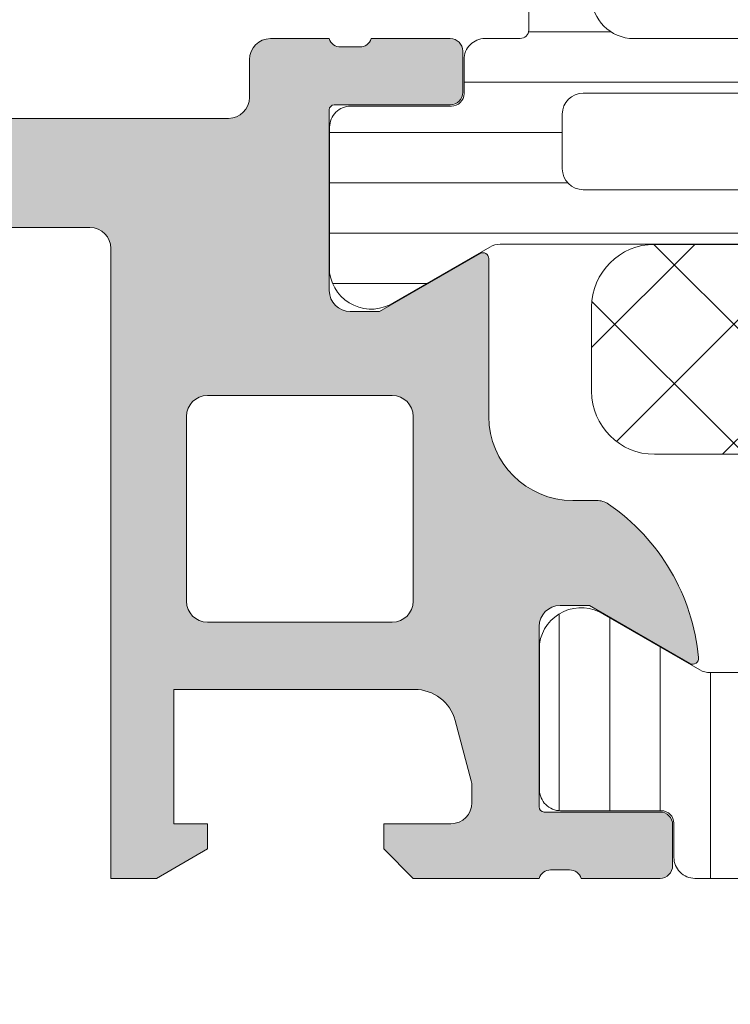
# Model space of a CAD drawing. Header units: millimetres. Extents: x 213386 to 459888, y 74252 to 208052.
# Tile 213 of 256: x 373054 to 373071, y 190845 to 190868. Entities that reach past the tile are written whole.
import ezdxf

# ---------------------------------------------------------------- set-up
doc = ezdxf.new("R2010")
doc.units = ezdxf.units.MM
doc.layers.get('Defpoints').update_dxf_attribs({"color": 255, "lineweight": 0})
doc.layers.add('FASÁDA DETAILNÍ', color=255, linetype='Continuous', lineweight=0)
doc.layers.add('NOVA', color=255, linetype='Continuous', lineweight=0)
doc.styles.add('CS-ROMANS', font='romans.shx', dxfattribs={"width": 0.75, "oblique": 5})
doc.dimstyles.new('A_KÓTA_50', dxfattribs={"dimtxt": 110, "dimasz": 2, "dimexe": 100, "dimexo": 1500, "dimgap": 40, "dimtad": 1, "dimrnd": 1, "dimdsep": 46, "dimtxsty": 'CS-ROMANS', "dimblk": 'KOT_CARA20', "dimcen": 45, "dimse1": 1, "dimse2": 1, "dimclrd": 256, "dimclre": 256, "dimclrt": 256, "dimadec": 0, "dimazin": 0, "dimtfac": 1, "dimtix": 1, "dimtmove": 2, "dimatfit": 3, "dimldrblk": 'OBLIQUE', "dimfxl": 100, "dimtolj": 1, "dimarcsym": 0})

# ---------------------------------------------------------------- blocks, each defined once
blk = doc.blocks.new('A$C29162560')
at = {"layer": 'FASÁDA DETAILNÍ'}
h = blk.add_hatch(color=256, dxfattribs=at)
edge = h.paths.add_edge_path()
edge.add_arc((-927.3180143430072, -11019.50015771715), 0.5000674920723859, 90.00773245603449, 179.9922675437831, ccw=False)
edge.add_line((-927.3180818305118, -11019.00009022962), (-923.3180818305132, -11019.00009022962))
edge.add_arc((-923.3181493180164, -11019.50015771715), 0.5000674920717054, 360.0077324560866, 449.99226754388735, ccw=False)
edge.add_line((-922.8180818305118, -11019.50009022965), (-922.8180818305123, -11020.80013905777))
edge.add_arc((-923.3181187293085, -11020.80010215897), 0.5000369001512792, 270.0042279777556, 359.99577202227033, ccw=False)
edge.add_line((-923.3180818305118, -11021.30013905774), (-923.8180818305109, -11021.30013905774))
edge.add_line((-923.8180818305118, -11021.30013905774), (-923.8180818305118, -11020.30013905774))
edge.add_line((-923.8180818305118, -11020.30013905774), (-925.3180818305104, -11020.30013905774))
edge.add_arc((-925.3181188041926, -11021.30010208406), 0.9999630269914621, 449.9978814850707, 540.0021185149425)
edge.add_line((-926.3180818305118, -11021.30013905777), (-926.3180818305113, -11025.30013905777))
edge.add_arc((-925.3180049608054, -11025.30006218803), 1.000076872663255, 180.0044039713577, 269.9955960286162)
edge.add_line((-925.3180818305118, -11026.30013905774), (-923.8180818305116, -11026.30013905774))
edge.add_line((-923.8180818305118, -11026.30013905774), (-923.8180818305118, -11025.30013905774))
edge.add_line((-923.8180818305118, -11025.30013905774), (-923.3180818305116, -11025.30013905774))
edge.add_arc((-923.3180243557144, -11025.80008158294), 0.4999425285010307, -0.006586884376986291, 90.0065868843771, ccw=False)
edge.add_line((-922.8180818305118, -11025.80013905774), (-922.818081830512, -11028.60012685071))
edge.add_arc((-923.3180818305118, -11028.60012685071), 0.5000000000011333, 270.0000000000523, 360.0000000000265, ccw=False)
edge.add_line((-923.3180818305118, -11029.10012685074), (-923.5180818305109, -11029.10012685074))
edge.add_arc((-923.5180818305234, -11028.60012685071), 0.5000000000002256, 179.9999999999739, 269.99999999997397, ccw=False)
edge.add_line((-924.0180818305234, -11028.60012685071), (-924.0180818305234, -11028.10012685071))
edge.add_arc((-924.5181169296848, -11028.1001619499), 0.500035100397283, 360.0040217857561, 449.9959782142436)
edge.add_line((-924.5180818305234, -11027.60012685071), (-925.3180848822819, -11027.60012685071))
edge.add_arc((-925.3180683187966, -11028.10014341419), 0.5000165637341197, 90.00189796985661, 179.9981020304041)
edge.add_line((-925.8180848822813, -11028.10012685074), (-925.8180848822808, -11059.40012074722))
edge.add_line((-925.8180848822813, -11059.40012074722), (-925.3856882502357, -11065.43857836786))
edge.add_arc((-924.3864685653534, -11065.40012230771), 0.9999594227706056, 182.2040028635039, 269.9999999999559)
edge.add_line((-924.3864685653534, -11066.40008173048), (-917.718016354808, -11066.40008173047))
edge.add_arc((-917.7180163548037, -11065.90008173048), 0.5000000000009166, 270.0000000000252, 359.9999999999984)
edge.add_line((-917.2180163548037, -11065.90008173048), (-917.2180163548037, -11065.00008173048))
edge.add_arc((-916.7180163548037, -11065.00008173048), 0.5000000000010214, 90.00000000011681, 180.0000000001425, ccw=False)
edge.add_line((-916.7180163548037, -11064.50008173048), (-915.3180148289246, -11064.50008173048))
edge.add_arc((-915.0504942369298, -11064.42124528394), 0.278895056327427, 196.4198764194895, 271.1645893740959)
edge.add_line((-915.0448258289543, -11064.70008273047), (-914.5912318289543, -11064.70008273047))
edge.add_arc((-914.5855711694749, -11064.42121463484), 0.2789255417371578, 268.8371299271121, 343.5754054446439)
edge.add_line((-914.3180278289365, -11064.50008173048), (-912.438016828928, -11064.50008173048))
edge.add_arc((-912.4380168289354, -11064.80008173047), 0.3000000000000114, 360.00000000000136, 450, ccw=False)
edge.add_line((-912.1380168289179, -11064.80008173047), (-912.1380168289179, -11065.78005604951))
edge.add_arc((-912.4380168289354, -11065.78005604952), 0.2999999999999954, 270.0000000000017, 360.00000000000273, ccw=False)
edge.add_line((-912.4380168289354, -11066.08005604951), (-915.1980148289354, -11066.08005604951))
edge.add_arc((-915.1980148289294, -11066.20005604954), 0.1200000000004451, 449.9999999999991, 540)
edge.add_line((-915.3180148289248, -11066.20005604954), (-915.3180148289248, -11070.50008173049))
edge.add_arc((-914.8180148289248, -11070.50008173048), 0.5000000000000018, 179.9999999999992, 269.9999999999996)
edge.add_line((-914.8180148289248, -11071.00008173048), (-914.1180148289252, -11071.00008173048))
edge.add_line((-914.1180148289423, -11071.00008173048), (-911.7251945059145, -11069.61858627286))
edge.add_arc((-911.6561346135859, -11069.73820151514), 0.1381197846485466, -1.0322764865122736e-10, 119.9999999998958, ccw=False)
edge.add_line((-911.5180148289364, -11069.73820151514), (-911.5180148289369, -11073.50008173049))
edge.add_arc((-909.5180148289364, -11073.50008173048), 1.999999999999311, 180.0000000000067, 270.0000000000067)
edge.add_line((-909.5180148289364, -11075.50008173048), (-908.9500194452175, -11075.50008173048))
edge.add_arc((-908.9500194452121, -11076.00008173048), 0.5000000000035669, 415.52092823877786, 449.99999999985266, ccw=False)
edge.add_arc((-911.4974927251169, -11079.70958033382), 4.999999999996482, 365.34922800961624, 415.5209282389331, ccw=False)
edge.add_arc((-906.6561414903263, -11079.26196194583), 0.1381197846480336, 240.0000000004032, 367.70243749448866, ccw=False)
edge.add_line((-906.725201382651, -11079.38157718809), (-909.1180217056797, -11078.00008173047))
edge.add_line((-909.1180217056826, -11078.00008173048), (-909.8180217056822, -11078.00008173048))
edge.add_arc((-909.8180217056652, -11078.50008173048), 0.5, 450, 540)
edge.add_line((-910.3180217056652, -11078.50008173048), (-910.3180217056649, -11082.80010741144))
edge.add_arc((-910.1980217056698, -11082.80010741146), 0.1199999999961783, 180, 269.9999999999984)
edge.add_line((-910.1980217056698, -11082.92010741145), (-907.4380237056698, -11082.92010741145))
edge.add_arc((-907.4380237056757, -11083.22010741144), 0.2999999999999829, 0, 90.00000000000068, ccw=False)
edge.add_line((-907.1380237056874, -11083.22010741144), (-907.1380237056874, -11084.20008173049))
edge.add_arc((-907.4380237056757, -11084.20008173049), 0.300000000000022, 270.00000000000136, 360, ccw=False)
edge.add_line((-907.4380237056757, -11084.50008173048), (-909.3180347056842, -11084.50008173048))
edge.add_arc((-909.5855780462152, -11084.57894882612), 0.2789255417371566, 376.4245945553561, 451.1628700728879)
edge.add_line((-909.5912387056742, -11084.30008073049), (-910.0448327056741, -11084.30008073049))
edge.add_arc((-910.0505011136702, -11084.57891817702), 0.2788950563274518, 448.8354106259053, 523.5801235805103)
edge.add_line((-910.3180217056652, -11084.50008173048), (-913.3180801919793, -11084.50008173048))
edge.add_line((-913.3180801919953, -11084.50008173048), (-914.0181830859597, -11083.80000935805))
edge.add_line((-914.018183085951, -11083.80000935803), (-914.0181830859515, -11083.20000325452))
edge.add_line((-914.018183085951, -11083.20000325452), (-912.4181769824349, -11083.20000325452))
edge.add_arc((-912.4181864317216, -11082.69999380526), 0.5000094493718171, 270.0010827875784, 359.9989172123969)
edge.add_line((-911.9181769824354, -11082.70000325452), (-911.9181769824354, -11082.30457517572))
edge.add_arc((-912.4181769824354, -11082.30457517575), 0.5000000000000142, 360.0000000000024, 375.0000000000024)
edge.add_line((-911.9352140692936, -11082.17516565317), (-912.3194228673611, -11080.74127889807))
edge.add_arc((-913.2853486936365, -11081.00009794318), 1.000000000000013, 375.0000000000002, 450.0000000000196)
edge.add_line((-913.2853486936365, -11080.00009794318), (-919.0181708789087, -11080.00009794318))
edge.add_line((-919.0181708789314, -11080.00009794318), (-919.018170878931, -11083.20000325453))
edge.add_line((-919.0181708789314, -11083.20000325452), (-918.2181830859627, -11083.20000325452))
edge.add_line((-918.2181830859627, -11083.20000325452), (-918.2181830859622, -11083.80000935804))
edge.add_line((-918.2181830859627, -11083.80000935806), (-919.4306159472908, -11084.49999104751))
edge.add_line((-919.4306159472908, -11084.49999104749), (-920.5181708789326, -11084.49999104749))
edge.add_line((-920.5181708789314, -11084.49999104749), (-920.5181708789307, -11069.50008173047))
edge.add_arc((-921.0181708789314, -11069.50008173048), 0.5000000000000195, 359.9999999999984, 450.0000000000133)
edge.add_line((-921.0181708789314, -11069.00008173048), (-926.8180818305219, -11069.00008173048))
edge.add_arc((-926.8180818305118, -11068.00008173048), 1, 180, 270.00000000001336, ccw=False)
edge.add_line((-927.8180818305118, -11068.00008173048), (-927.8180818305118, -11019.50009022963))
edge = h.paths.add_edge_path(flags=16)
edge.add_line((-918.2181830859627, -11078.40009794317), (-913.8181830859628, -11078.40009794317))
edge.add_arc((-913.8181830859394, -11077.90009794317), 0.5000000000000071, 270.0000000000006, 359.9999999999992)
edge.add_line((-913.3181830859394, -11077.90009794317), (-913.3181830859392, -11073.50009794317))
edge.add_arc((-913.8181830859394, -11073.50009794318), 0.4999999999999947, 359.9999999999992, 450.0000000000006)
edge.add_line((-913.8181830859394, -11073.00009794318), (-918.2181830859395, -11073.00009794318))
edge.add_arc((-918.2181830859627, -11073.50009794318), 0.5, 450, 540)
edge.add_line((-918.7181830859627, -11073.50009794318), (-918.7181830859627, -11077.90009794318))
edge.add_arc((-918.2181830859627, -11077.90009794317), 0.4999999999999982, 180, 270.0000000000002)
h = blk.add_hatch(dxfattribs=at)
h.set_pattern_fill('LINIE', color=256, scale=1.2, angle=-1.272221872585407e-14, style=0)
h.set_pattern_definition([(360, (-915.9426948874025, -11083.78305234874), (2.939128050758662e-16, 1.2), [])])
edge = h.paths.add_edge_path()
edge.add_arc((-912.4079985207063, -11065.8092798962), 0.3000000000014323, 269.9979247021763, 359.9979247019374)
edge.add_line((-912.1079985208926, -11065.80929076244), (-912.1079698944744, -11064.99895942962))
edge.add_arc((-911.6079725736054, -11064.998974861), 0.4999973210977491, 89.99761772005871, 179.9982316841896, ccw=False)
edge.add_line((-911.6079517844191, -11064.49897754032), (-910.7668795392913, -11064.49765699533))
edge.add_arc((-910.7668795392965, -11064.29765699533), 0.2000000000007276, 269.9999999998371, 359.9999999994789)
edge.add_line((-910.5668795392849, -11064.29765699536), (-910.5668795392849, -11060.19765699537))
edge.add_arc((-910.0668795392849, -11060.19765699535), 0.5, 90, 180, ccw=False)
edge.add_line((-910.0668795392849, -11059.69765699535), (-909.2361303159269, -11059.69765699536))
edge.add_arc((-909.2361303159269, -11060.69765699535), 1, 15.000000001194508, 90.00000000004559, ccw=False)
edge.add_line((-908.2702044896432, -11060.43883795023), (-908.066879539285, -11061.19765699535))
edge.add_line((-908.0668795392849, -11061.19765699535), (-909.0668795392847, -11061.19765699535))
edge.add_line((-909.0668795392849, -11061.19765699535), (-909.0668795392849, -11063.49765699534))
edge.add_arc((-908.0627530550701, -11063.49594774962), 1.004127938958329, 180.0975300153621, 269.7659122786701)
edge.add_line((-908.0668555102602, -11064.50006730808), (-905.0669771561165, -11064.50006730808))
edge.add_arc((-905.0710055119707, -11063.49594796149), 1.004127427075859, 270.2298596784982, 359.9024820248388)
edge.add_line((-904.0668795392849, -11063.49765699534), (-904.0668795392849, -11061.19765699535))
edge.add_line((-904.0668795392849, -11061.19765699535), (-905.0668795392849, -11061.19765699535))
edge.add_line((-905.0668795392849, -11061.19765699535), (-904.8635545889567, -11060.43883795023))
edge.add_arc((-903.897628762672, -11060.69765699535), 0.999999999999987, 90, 164.9999999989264, ccw=False)
edge.add_line((-903.897628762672, -11059.69765699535), (-903.0668795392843, -11059.69765699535))
edge.add_arc((-903.0668795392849, -11060.19765699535), 0.5, 0, 90, ccw=False)
edge.add_line((-902.5668795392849, -11060.19765699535), (-902.5668795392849, -11064.29765699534))
edge.add_arc((-902.3627064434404, -11064.29592844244), 0.2041804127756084, 180.4850610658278, 268.8441310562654)
edge.add_line((-902.3668252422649, -11064.50006730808), (-876.5254584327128, -11064.50009022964))
edge.add_arc((-876.5254738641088, -11065.00008755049), 0.4999973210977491, -0.002382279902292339, 89.9982316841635, ccw=False)
edge.add_line((-876.0254765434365, -11065.00010833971), (-876.0255051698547, -11065.81043967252))
edge.add_arc((-875.7255051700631, -11065.81045053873), 0.2999999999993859, 179.9979247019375, 269.9979247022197)
edge.add_line((-875.7255160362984, -11066.11045053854), (-873.3255176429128, -11066.11020551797))
edge.add_arc((-873.3255331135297, -11066.61020149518), 0.4999959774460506, -0.0023777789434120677, 89.9982271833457, ccw=False)
edge.add_line((-872.825537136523, -11066.61022224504), (-872.8256637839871, -11070.08676374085))
edge.add_arc((-873.8154767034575, -11069.94441723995), 0.9999960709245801, 237.2709086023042, 351.81631665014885, ccw=False)
edge.add_line((-874.35614209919, -11070.78565030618), (-876.6397511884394, -11069.46709787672))
edge.add_arc((-876.8897668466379, -11069.90010153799), 0.5000000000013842, 59.99792810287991, 89.99786479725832)
edge.add_line((-876.8897482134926, -11069.40010153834), (-911.244016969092, -11069.39901522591))
edge.add_arc((-911.2440345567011, -11069.89901522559), 0.5000000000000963, 89.99798460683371, 119.9979213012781)
edge.add_line((-911.4940188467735, -11069.46599345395), (-913.7777234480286, -11070.78438045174))
edge.add_arc((-914.3183279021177, -11069.94310822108), 0.999996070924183, 188.1795327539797, 302.7249408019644, ccw=False)
edge.add_line((-915.3081511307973, -11070.08538301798), (-915.3080244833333, -11066.60884152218))
edge.add_arc((-914.8080285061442, -11066.6088569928), 0.4999959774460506, 89.99762222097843, 179.9982271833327, ccw=False)
edge.add_line((-914.8080077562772, -11066.10886101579), (-912.4080093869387, -11066.109279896))
edge = h.paths.add_edge_path(flags=16)
edge.add_line((-888.2168857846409, -11066.29955550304), (-888.2168857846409, -11067.59954960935))
edge.add_arc((-887.7168894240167, -11067.59955324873), 0.4999963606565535, 179.9995829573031, 270.0004170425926)
edge.add_line((-887.7168857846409, -11068.09954960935), (-878.8668918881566, -11068.09954960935))
edge.add_arc((-878.8668882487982, -11067.5995532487), 0.4999963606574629, 269.9995829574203, 360.0004170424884)
edge.add_line((-878.366891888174, -11067.59954960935), (-878.366891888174, -11066.29955550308))
edge.add_arc((-878.8668918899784, -11066.2995389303), 0.5000000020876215, 359.9981008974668, 449.9999997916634)
edge.add_line((-878.8668918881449, -11065.7995389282), (-887.7168857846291, -11065.7995389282))
edge.add_arc((-887.7168857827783, -11066.29953893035), 0.5000000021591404, 90.00000021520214, 180.0018990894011)
edge = h.paths.add_edge_path(flags=16)
edge.add_arc((-898.4168918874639, -11066.2995389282), 0.5, 89.99999999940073, 180)
edge.add_line((-898.9168918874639, -11066.2995389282), (-898.9168918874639, -11067.59954960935))
edge.add_arc((-898.4168918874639, -11067.59954960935), 0.5, 180, 270.0000000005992)
edge.add_line((-898.4168918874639, -11068.09954960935), (-889.7168857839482, -11068.09954960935))
edge.add_arc((-889.7168857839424, -11067.59954960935), 0.500000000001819, 270.0000000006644, 359.9999999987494)
edge.add_line((-889.2168857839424, -11067.59954960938), (-889.2168857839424, -11066.29953892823))
edge.add_arc((-889.7168857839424, -11066.2995389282), 0.5000000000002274, 359.9999999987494, 449.9999999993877)
edge.add_line((-889.7168857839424, -11065.7995389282), (-898.4168918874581, -11065.7995389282))
edge = h.paths.add_edge_path(flags=16)
edge.add_arc((-900.4168882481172, -11067.59955324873), 0.4999963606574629, 269.9995829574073, 360.0004170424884)
edge.add_line((-899.9168918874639, -11067.59954960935), (-899.9168918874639, -11066.29955550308))
edge.add_arc((-900.4168918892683, -11066.2995389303), 0.5000000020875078, 359.9981008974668, 449.9999997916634)
edge.add_line((-900.4168918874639, -11065.7995389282), (-909.2669010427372, -11065.7995389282))
edge.add_arc((-909.2669010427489, -11066.29952366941), 0.4999847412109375, 89.99999999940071, 180)
edge.add_line((-909.7668857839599, -11066.29952366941), (-909.7668857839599, -11067.59953435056))
edge.add_arc((-909.2668705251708, -11067.59953435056), 0.5000152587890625, 180, 270.0000000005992)
edge.add_line((-909.2668705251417, -11068.09954960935), (-900.4168918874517, -11068.09954960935))
h = blk.add_hatch(dxfattribs=at)
h.set_pattern_fill('NETZ', color=256, scale=2, angle=45, style=0)
h.set_pattern_definition([(45, (0, 0), (-1.414213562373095, 1.414213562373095), []), (135, (0, 0), (-1.414213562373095, -1.414213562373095), [])])
h.paths.add_polyline_path([(-907.5670052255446, -11074.40082502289, -0.4142135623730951), (-909.0670052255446, -11072.90082502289), (-909.0670052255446, -11070.90082502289, -0.4142135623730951), (-907.5670052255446, -11069.40082502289), (-880.5670052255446, -11069.40082502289, -0.4142135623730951), (-879.0670052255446, -11070.90082502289), (-879.0670052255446, -11072.90082502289, -0.4142135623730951), (-880.5670052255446, -11074.40082502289)])
h = blk.add_hatch(dxfattribs=at)
h.set_pattern_fill('_USER', color=256, scale=1.2, angle=90, style=0, pattern_type=0)
h.set_pattern_definition([(90, (0, 0), (-1.2, 7.347638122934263e-17), [])])
edge = h.paths.add_edge_path()
edge.add_line((-906.4939719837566, -11079.53307844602), (-908.777628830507, -11078.21460873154))
edge.add_arc((-909.3182637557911, -11079.05586138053), 0.9999960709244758, 417.2729839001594, 531.8183919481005)
edge.add_line((-910.3080818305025, -11078.91355073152), (-910.3080818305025, -11082.39009222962))
edge.add_arc((-909.8080858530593, -11082.39009486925), 0.4999959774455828, 179.9996975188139, 270.0003024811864)
edge.add_line((-909.8080832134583, -11082.89009084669), (-907.408084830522, -11082.88975889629))
edge.add_arc((-907.408084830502, -11083.1897588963), 0.3000000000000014, 360, 449.9999999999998, ccw=False)
edge.add_line((-907.1080848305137, -11083.1897588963), (-907.1080848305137, -11084.00009022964))
edge.add_arc((-906.608087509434, -11084.00009290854), 0.4999973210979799, 179.999693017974, 270.0003069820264)
edge.add_line((-906.6080848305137, -11084.50009022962), (-876.5256105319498, -11084.50009022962))
edge.add_arc((-876.525607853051, -11084.00009290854), 0.4999973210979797, 269.9996930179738, 360.0003069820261)
edge.add_line((-876.0256105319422, -11084.00009022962), (-876.0256105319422, -11083.18975889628))
edge.add_arc((-875.7256105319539, -11083.1897588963), 0.3000000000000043, 90, 180, ccw=False)
edge.add_line((-875.7256105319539, -11082.88975889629), (-873.3256121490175, -11082.89009084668))
edge.add_arc((-873.3256095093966, -11082.39009486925), 0.4999959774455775, 269.9996975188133, 360.0003024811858)
edge.add_line((-872.8256135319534, -11082.39009222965), (-872.8256135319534, -11078.91355073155))
edge.add_arc((-873.8154316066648, -11079.05586138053), 0.9999960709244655, 368.1816080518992, 482.7270160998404)
edge.add_line((-874.3560665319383, -11078.21460873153), (-876.6397233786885, -11079.53307844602))
edge.add_arc((-876.8897233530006, -11079.10006572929), 0.5000000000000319, 270.00005990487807, 299.9999965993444, ccw=False)
edge.add_line((-876.8897228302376, -11079.60006572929), (-906.2439725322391, -11079.60006572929))
edge.add_arc((-906.2439720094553, -11079.10006572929), 0.5000000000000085, 240.0000034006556, 269.9999400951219, ccw=False)
edge = h.paths.add_edge_path(flags=16)
edge.add_line((-885.9172548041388, -11080.90007649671), (-878.7672303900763, -11080.90009175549))
edge.add_arc((-878.7672739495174, -11081.40013531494), 0.5000435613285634, 360.0049911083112, 449.9950088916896, ccw=False)
edge.add_line((-878.2672303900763, -11081.40009175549), (-878.2672303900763, -11082.7001005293))
edge.add_arc((-878.7672427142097, -11082.70007294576), 0.5000123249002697, 270.00141220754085, 359.9968392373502, ccw=False)
edge.add_line((-878.7672303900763, -11083.20008527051), (-885.9172548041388, -11083.20008527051))
edge.add_arc((-885.9172112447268, -11082.7000417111), 0.5000435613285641, 180.0049911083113, 269.9950088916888, ccw=False)
edge.add_line((-886.4172548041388, -11082.70008527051), (-886.4172548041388, -11081.40007649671))
edge.add_arc((-885.9172112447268, -11081.40012005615), 0.5000435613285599, 90.00499110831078, 179.9950088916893, ccw=False)
edge = h.paths.add_edge_path(flags=16)
edge.add_line((-904.2672543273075, -11080.90007649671), (-897.1172284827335, -11080.90007649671))
edge.add_arc((-897.1172720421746, -11081.40012005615), 0.5000435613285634, 360.0049911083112, 449.9950088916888, ccw=False)
edge.add_line((-896.6172284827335, -11081.40007649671), (-896.6172284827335, -11082.70008527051))
edge.add_arc((-897.1172720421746, -11082.7000417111), 0.5000435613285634, 270.0049911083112, 359.9950088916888, ccw=False)
edge.add_line((-897.1172284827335, -11083.20008527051), (-904.2672543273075, -11083.20008527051))
edge.add_arc((-904.2672107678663, -11082.7000417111), 0.5000435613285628, 180.0049911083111, 269.99500889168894, ccw=False)
edge.add_line((-904.7672543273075, -11082.70008527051), (-904.7672543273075, -11081.40007649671))
edge.add_arc((-904.2672107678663, -11081.40012005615), 0.5000435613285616, 90.004991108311, 179.995008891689, ccw=False)
edge = h.paths.add_edge_path(flags=16)
edge.add_line((-895.1172284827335, -11080.90007649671), (-887.9172548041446, -11080.90007649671))
edge.add_arc((-887.9172040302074, -11081.40002572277), 0.4999492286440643, -0.005818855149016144, 90.00581885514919, ccw=False)
edge.add_line((-887.4172548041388, -11081.40007649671), (-887.4172548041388, -11082.70008527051))
edge.add_arc((-887.9172040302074, -11082.70013604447), 0.4999492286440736, 269.9941811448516, 360.00581885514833, ccw=False)
edge.add_line((-887.9172548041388, -11083.20008527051), (-895.1172284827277, -11083.20008527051))
edge.add_arc((-895.1172792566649, -11082.70013604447), 0.4999492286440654, 179.9941811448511, 270.005818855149, ccw=False)
edge.add_line((-895.6172284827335, -11082.70008527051), (-895.6172284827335, -11081.40007649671))
edge.add_arc((-895.1172792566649, -11081.40002572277), 0.4999492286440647, 89.99418114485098, 180.005818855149, ccw=False)
for p, q in [((-916.7180163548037, -11064.50008173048), (-915.3180148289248, -11064.50008173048)), ((-914.3180278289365, -11064.50008173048), (-912.4380168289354, -11064.50008173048)), ((-915.0448258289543, -11064.70008273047), (-914.5912318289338, -11064.70008273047)), ((-912.1380168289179, -11064.80008173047), (-912.1380168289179, -11065.78005604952)), ((-917.2180163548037, -11065.90008173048), (-917.2180163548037, -11065.00008173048)), ((-912.4380168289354, -11066.08005604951), (-915.1980148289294, -11066.08005604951)), ((-915.3180148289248, -11066.20005604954), (-915.3180148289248, -11070.50008173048)), ((-924.3864685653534, -11066.40008173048), (-917.7180163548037, -11066.40008173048)), ((-921.0181708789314, -11069.00008173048), (-926.8180818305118, -11069.00008173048)), ((-920.5181708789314, -11084.49999104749), (-920.5181708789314, -11069.50008173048)), ((-914.1180148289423, -11071.00008173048), (-911.7251945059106, -11069.61858627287)), ((-911.5180148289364, -11069.73820151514), (-911.5180148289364, -11073.50008173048)), ((-914.8180148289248, -11071.00008173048), (-914.1180148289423, -11071.00008173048)), ((-913.8181830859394, -11073.00009794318), (-918.2181830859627, -11073.00009794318)), ((-918.7181830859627, -11073.50009794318), (-918.7181830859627, -11077.90009794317)), ((-913.3181830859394, -11077.90009794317), (-913.3181830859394, -11073.50009794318)), ((-909.5180148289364, -11075.50008173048), (-908.9500194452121, -11075.50008173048)), ((-909.1180217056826, -11078.00008173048), (-909.8180217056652, -11078.00008173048)), ((-906.725201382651, -11079.38157718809), (-909.1180217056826, -11078.00008173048)), ((-906.4939719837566, -11079.53307844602), (-908.7776288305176, -11078.21460873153)), ((-918.2181830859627, -11078.40009794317), (-913.8181830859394, -11078.40009794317)), ((-910.3180217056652, -11078.50008173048), (-910.3180217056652, -11082.80010741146)), ((-910.3080818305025, -11078.91355073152), (-910.3080818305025, -11082.39009222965)), ((-876.8897228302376, -11079.60006572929), (-906.2439725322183, -11079.60006572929)), ((-913.2853486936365, -11080.00009794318), (-919.0181708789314, -11080.00009794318)), ((-919.0181708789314, -11080.00009794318), (-919.0181708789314, -11083.20000325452)), ((-911.9352140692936, -11082.17516565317), (-912.3194228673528, -11080.74127889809)), ((-911.9181769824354, -11082.70000325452), (-911.9181769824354, -11082.30457517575)), ((-910.1980217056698, -11082.92010741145), (-907.4380237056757, -11082.92010741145)), ((-909.8080832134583, -11082.89009084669), (-907.408084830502, -11082.88975889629)), ((-919.0181708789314, -11083.20000325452), (-918.2181830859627, -11083.20000325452)), ((-918.2181830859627, -11083.20000325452), (-918.2181830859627, -11083.80000935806)), ((-914.018183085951, -11083.80000935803), (-914.018183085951, -11083.20000325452)), ((-914.018183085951, -11083.20000325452), (-912.4181769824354, -11083.20000325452)), ((-907.1380237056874, -11083.22010741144), (-907.1380237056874, -11084.20008173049)), ((-907.1080848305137, -11083.1897588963), (-907.1080848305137, -11084.00009022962)), ((-918.2181830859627, -11083.80000935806), (-919.4306159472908, -11084.49999104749)), ((-913.3180801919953, -11084.50008173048), (-914.018183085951, -11083.80000935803)), ((-909.5912387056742, -11084.30008073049), (-910.0448327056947, -11084.30008073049)), ((-919.4306159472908, -11084.49999104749), (-920.5181708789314, -11084.49999104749)), ((-910.3180217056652, -11084.50008173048), (-913.3180801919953, -11084.50008173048)), ((-907.4380237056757, -11084.50008173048), (-909.3180347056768, -11084.50008173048)), ((-906.6080848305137, -11084.50009022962), (-876.5256105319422, -11084.50009022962))]:
    blk.add_line(p, q, dxfattribs=at)
blk.add_lwpolyline([(-876.8897482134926, -11069.40010153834), (-911.2440169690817, -11069.39901522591, 0.1316522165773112), (-911.4940188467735, -11069.46599345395), (-913.7777234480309, -11070.78438045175, -0.5460410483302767), (-915.3081511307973, -11070.08538301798), (-915.3080244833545, -11066.60884152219, -0.4142166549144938), (-914.8080077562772, -11066.10886101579), (-912.4080093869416, -11066.10927989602, 0.4142135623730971), (-912.1079985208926, -11065.80929076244), (-912.1079698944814, -11064.99895942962, -0.4142167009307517), (-911.6079517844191, -11064.49897754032), (-910.7668795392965, -11064.49765699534, 0.414213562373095), (-910.5668795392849, -11064.29765699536), (-910.5668795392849, -11060.19765699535, -0.414213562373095), (-910.0668795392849, -11059.69765699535), (-909.2361303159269, -11059.69765699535, -0.3394542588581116), (-908.2702044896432, -11060.43883795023), (-908.0668795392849, -11061.19765699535), (-909.0668795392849, -11061.19765699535), (-909.0668795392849, -11063.49765699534, 0.4125193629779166), (-908.0668555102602, -11064.50006730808), (-905.0669771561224, -11064.50006730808, 0.4125410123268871)], format="xyb", dxfattribs=at)
for points in [[(-900.4168918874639, -11068.09954960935, 0.4142178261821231), (-899.9168918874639, -11067.59954960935), (-899.9168918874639, -11066.29955550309, 0.4142232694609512), (-900.4168918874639, -11065.7995389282), (-909.2669010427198, -11065.7995389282, 0.4142135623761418), (-909.7668857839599, -11066.29952366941), (-909.7668857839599, -11067.59953435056, 0.4142135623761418), (-909.2668705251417, -11068.09954960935)], [(-880.5670052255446, -11069.40082502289), (-907.5670052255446, -11069.40082502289, 0.414213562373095), (-909.0670052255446, -11070.90082502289), (-909.0670052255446, -11072.90082502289, 0.414213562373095), (-907.5670052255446, -11074.40082502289), (-880.5670052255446, -11074.40082502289, 0.414213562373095), (-879.0670052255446, -11072.90082502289), (-879.0670052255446, -11070.90082502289, 0.414213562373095)]]:
    blk.add_lwpolyline(points, format="xyb", close=True, dxfattribs=at)
for centre, radius, start, end in [((-916.7180163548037, -11065.00008173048), 0.5000000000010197, 90, 180), ((-915.0504942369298, -11064.42124528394), 0.2788950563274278, 196.4198764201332, 271.1645893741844), ((-914.5855711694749, -11064.42121463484), 0.2789255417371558, 268.8371299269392, 343.5754054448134), ((-912.4380168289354, -11064.80008173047), 0.3000000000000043, 0, 90), ((-917.7180163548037, -11065.90008173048), 0.5000000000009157, 270, 0), ((-912.4380168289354, -11065.78005604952), 0.2999999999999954, 270, 0), ((-915.1980148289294, -11066.20005604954), 0.1200000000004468, 90, 180), ((-921.0181708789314, -11069.50008173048), 0.5000000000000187, 0, 90), ((-911.6561346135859, -11069.73820151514), 0.1381197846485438, 0, 120.0000000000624), ((-914.8180148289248, -11070.50008173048), 0.5000000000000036, 180, 270), ((-918.2181830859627, -11073.50009794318), 0.4999999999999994, 90, 180), ((-913.8181830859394, -11073.50009794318), 0.4999999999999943, 0, 90), ((-909.5180148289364, -11073.50008173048), 1.999999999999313, 180, 270), ((-908.9500194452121, -11076.00008173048), 0.5000000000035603, 55.5209282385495, 90), ((-911.4974927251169, -11079.70958033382), 4.999999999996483, 5.349228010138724, 55.5209282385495), ((-918.2181830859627, -11077.90009794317), 0.4999999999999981, 180, 270), ((-913.8181830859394, -11077.90009794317), 0.5000000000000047, 270, 0), ((-909.8180217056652, -11078.50008173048), 0.5, 90, 180), ((-909.3182637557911, -11079.05586138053), 0.9999960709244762, 57.27298390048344, 171.818391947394), ((-906.6561414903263, -11079.26196194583), 0.1381197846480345, 239.9999999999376, 7.702437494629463), ((-906.2439720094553, -11079.10006572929), 0.5000000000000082, 240.0000034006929, 269.9999400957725), ((-913.2853486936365, -11081.00009794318), 1.000000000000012, 14.99999999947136, 90), ((-912.4181769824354, -11082.30457517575), 0.5000000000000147, 0, 14.99999999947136), ((-909.8080858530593, -11082.39009486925), 0.4999959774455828, 179.9996975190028, 270.0003024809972), ((-912.4181864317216, -11082.69999380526), 0.5000094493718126, 270.0010827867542, 359.9989172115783), ((-910.1980217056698, -11082.80010741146), 0.1199999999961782, 180, 270), ((-907.4380237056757, -11083.22010741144), 0.2999999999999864, 0, 90), ((-907.408084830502, -11083.1897588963), 0.3000000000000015, 0, 90), ((-907.4380237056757, -11084.20008173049), 0.3000000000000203, 270, 0), ((-906.608087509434, -11084.00009290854), 0.4999973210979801, 179.9996930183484, 270.0003069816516), ((-910.0505011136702, -11084.57891817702), 0.2788950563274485, 88.83541062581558, 163.5801235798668), ((-909.5855780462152, -11084.57894882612), 0.2789255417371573, 16.42459455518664, 91.16287007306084)]:
    blk.add_arc(centre, radius, start, end, dxfattribs=at)
blk = doc.blocks.new('KOT_CARA20')
for p, q in [((0, 20), (0, -20)), ((0, 1.77635683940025e-15), (14.14213562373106, 14.14213562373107)), ((0, 1.77635683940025e-15), (-14.14213562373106, -14.14213562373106))]:
    blk.add_line(p, q)
blk = doc.blocks.new('*D3950')
at = {"lineweight": -2, "transparency": 16777216}
blk.add_line((373745.5484535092, 181384.1544280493), (373745.5484535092, 202680.1544280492), dxfattribs=at)
at = {"layer": 'Defpoints', "color": 0, "transparency": 16777216}
for p in [(373428.8610481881, 202682.1544280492), (373745.5484535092, 202682.1544280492), (373010.8245114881, 181382.1544280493)]:
    blk.add_point(p, dxfattribs=at)
at = {"lineweight": -2, "transparency": 16777216, "xscale": 2, "yscale": 2, "zscale": 2}
for p, rotation in [((373745.5484535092, 202682.1544280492), 90), ((373745.5484535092, 181382.1544280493), 270)]:
    blk.add_blockref('KOT_CARA20', p, dxfattribs=dict(at, rotation=rotation))
at = {"transparency": 16777216, "insert": (373643.048453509, 192725.8304927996), "char_height": 110, "attachment_point": 5, "rotation": 90, "style": 'CS-ROMANS'}
blk.add_mtext('\\A1;21300', dxfattribs=at)
blk = doc.blocks.new('_OBLIQUE')
at = {"color": 0, "linetype": 'ByBlock', "ltscale": 15}
blk.add_line((-0.5, -0.5), (0.5, 0.5), dxfattribs=at)

msp = doc.modelspace()

# ---------------------------------------------------------------- block references
at = {"layer": 'NOVA'}
msp.add_blockref('A$C29162560', (373976.6382373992, 201932.1544280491), dxfattribs=at)

# ---------------------------------------------------------------- dimensions: what is measured, and where the dimension line sits
dim = msp.add_linear_dim(base=(373745.5484535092, 202682.1544280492), p1=(373010.824511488, 181382.1544280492), p2=(373428.8610481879, 202682.1544280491), angle=90, dimstyle='A_KÓTA_50')
dim.commit()
dim.dimension.update_dxf_attribs({"geometry": '*D3950', "text_midpoint": (373643.048453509, 192725.8304927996), "dimtype": 160})

doc.saveas('drawing.dxf')
